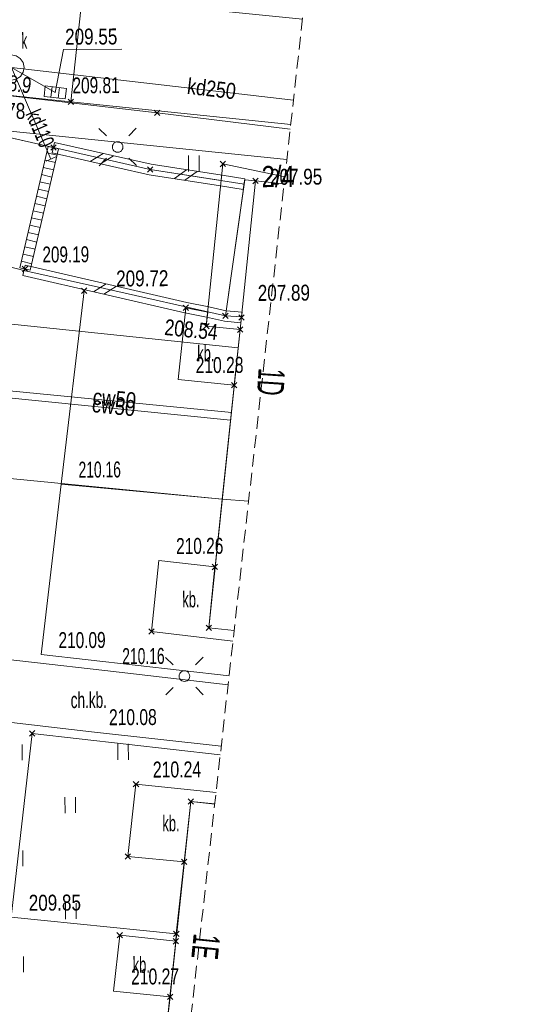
# Model space of a CAD drawing. Header units: millimetres. Extents: x 1477672 to 1731286, y -587673 to -401480.
# Tile 25 of 33: x 1656397 to 1680226, y -541930 to -495476. Entities that reach past the tile are written whole.
import ezdxf
from ezdxf.xclip import XClip

# ---------------------------------------------------------------- set-up
doc = ezdxf.new("R2010")
doc.units = ezdxf.units.MM
doc.header["$MEASUREMENT"] = 0
doc.header["$XCLIPFRAME"] = 0
doc.linetypes.add('2', pattern=[900, 600, -300])
doc.layers.add('820-G Rysunki Obrazki', color=7, linetype='Continuous')
for name, color, linetype, lineweight in [('mapa_robocza (1)_31_000 Inne (niezydentyfikowane)_Nr_pióra__1', 1, 'Continuous', 18), ('mapa_robocza (1)_31_000 Inne (niezydentyfikowane)_Nr_pióra__141', 141, 'Continuous', 18), ('mapa_robocza (1)_31_000 Inne (niezydentyfikowane)_Nr_pióra__18', 18, 'Continuous', 18), ('mapa_robocza (1)_31_000 Inne (niezydentyfikowane)_Nr_pióra__212', 212, 'Continuous', 18), ('mapa_robocza (1)_31_000 Inne (niezydentyfikowane)_Nr_pióra__34', 34, 'Continuous', 18), ('mapa_robocza (1)_31_000 Inne (niezydentyfikowane)_Nr_pióra__5', 5, 'Continuous', 18), ('mapa_robocza (1)_31_000 Inne (niezydentyfikowane)_Nr_pióra__7', 7, 'Continuous', 18), ('mapa_robocza (1)_31_Zakres_Nr_pióra__5', 5, 'Continuous', 18)]:
    doc.layers.add(name, color=color, linetype=linetype, lineweight=lineweight)
doc.styles.add('GENERATED_STYLE_3', font='arial.ttf')

# ---------------------------------------------------------------- blocks, each defined once
blk = doc.blocks.new('Rysunek_1_31', base_point=(1578976, -495102))
at = {"layer": 'mapa_robocza (1)_31_000 Inne (niezydentyfikowane)_Nr_pióra__1', "linetype": 'Continuous', "lineweight": 18, "flags": 128}
blk.add_lwpolyline([(1669148, -500640), (1662869, -499873), (1655677, -499029), (1654733, -499615), (1654518, -500577), (1652562, -514713), (1650738, -515965), (1649688, -517152), (1649551, -518119)], dxfattribs=at)
at = {"layer": 'mapa_robocza (1)_31_000 Inne (niezydentyfikowane)_Nr_pióra__141', "linetype": 'Continuous', "lineweight": 18, "flags": 128}
for points in [[(1658684, -499229), (1658940, -499482)], [(1658686, -499483), (1658938, -499228)], [(1662741, -499747), (1662997, -499999)], [(1662743, -500001), (1662995, -499745)], [(1657857, -501384), (1658112, -501636)], [(1657857, -501384), (1658112, -501636)], [(1657858, -501638), (1658111, -501382)], [(1657858, -501638), (1658111, -501382)], [(1665841, -502158), (1666097, -502410)], [(1665843, -502412), (1666095, -502156)], [(1662423, -502418), (1662678, -502670)], [(1662424, -502672), (1662677, -502416)], [(1667386, -502959), (1667642, -503211)], [(1667388, -503213), (1667640, -502957)], [(1656520, -507112), (1656775, -507364)], [(1656521, -507366), (1656774, -507110)], [(1659306, -508136), (1659561, -508388)], [(1659307, -508390), (1659560, -508134)], [(1664101, -508938), (1664356, -509190)], [(1664102, -509192), (1664355, -508936)], [(1665963, -509327), (1666218, -509580)], [(1665963, -509327), (1666218, -509580)], [(1665964, -509581), (1666217, -509326)], [(1665964, -509581), (1666217, -509326)], [(1666723, -509403), (1666979, -509655)], [(1666725, -509657), (1666977, -509401)], [(1665064, -509805), (1665320, -510059)], [(1665065, -510060), (1665319, -509804)], [(1666657, -509973), (1666912, -510226)], [(1666657, -509973), (1666912, -510226)], [(1666658, -510227), (1666911, -509972)], [(1666658, -510227), (1666911, -509972)], [(1666382, -512595), (1666637, -512847)], [(1666383, -512849), (1666636, -512593)], [(1665461, -521170), (1665717, -521423)], [(1665463, -521424), (1665715, -521169)], [(1662479, -524218), (1662734, -524470)], [(1662480, -524472), (1662733, -524216)], [(1665178, -524042), (1665433, -524294)], [(1665179, -524296), (1665432, -524040)], [(1656857, -529020), (1657112, -529273)], [(1656858, -529274), (1657111, -529019)], [(1661751, -531422), (1662006, -531674)], [(1661752, -531676), (1662005, -531420)], [(1664335, -532237), (1664591, -532489)], [(1664337, -532491), (1664589, -532236)], [(1661370, -534824), (1661626, -535077)], [(1661372, -535078), (1661624, -534823)], [(1664022, -535079), (1664277, -535331)], [(1664023, -535333), (1664276, -535077)], [(1660982, -538536), (1661237, -538789)], [(1660983, -538790), (1661236, -538535)], [(1663624, -538831), (1663879, -539084)], [(1663625, -539085), (1663878, -538830)], [(1663652, -538481), (1663907, -538734)], [(1663653, -538735), (1663906, -538480)], [(1663359, -541453), (1663614, -541705)], [(1663360, -541707), (1663613, -541451)]]:
    blk.add_lwpolyline(points, dxfattribs=at)
at = {"layer": 'mapa_robocza (1)_31_000 Inne (niezydentyfikowane)_Nr_pióra__18', "linetype": 'Continuous', "lineweight": 18, "flags": 128}
for points in [[(1668859, -503219), (1667514, -503085), (1666784, -510099), (1665306, -524168), (1666504, -524297)], [(1665590, -532477), (1664463, -532363), (1662575, -549934), (1663588, -550390)]]:
    blk.add_lwpolyline(points, dxfattribs=at)
at = {"layer": 'mapa_robocza (1)_31_000 Inne (niezydentyfikowane)_Nr_pióra__212', "linetype": 'Continuous', "lineweight": 18, "flags": 128}
for points in [[(1646906, -505264), (1646887, -505454), (1646792, -506205), (1646581, -507886), (1646495, -508567), (1646438, -509077), (1646125, -512039), (1655242, -513246), (1666329, -514372)], [(1647139, -505723), (1647100, -505903), (1647014, -506654), (1646821, -507925), (1646715, -508595), (1646679, -509186), (1646404, -511787), (1655251, -512926), (1666377, -514002)]]:
    blk.add_lwpolyline(points, dxfattribs=at)
at = {"layer": 'mapa_robocza (1)_31_000 Inne (niezydentyfikowane)_Nr_pióra__34', "linetype": 'Continuous', "lineweight": 18, "flags": 128}
for points in [[(1658070, -498910), (1658458, -496879), (1661218, -496863)], [(1669300, -499274), (1656003, -497732)], [(1656003, -497732), (1657868, -502051)], [(1656003, -497732), (1658070, -498910)], [(1657924, -498641), (1657867, -499138)], [(1658272, -498681), (1658215, -499178)], [(1656404, -507181), (1657741, -501454)], [(1656891, -507295), (1658228, -501567)], [(1657741, -501454), (1658228, -501567)], [(1657590, -502101), (1658077, -502216)], [(1657590, -502101), (1658077, -502216)], [(1657669, -501761), (1658157, -501874)], [(1657669, -501761), (1658157, -501874)], [(1657510, -502443), (1657998, -502556)], [(1657510, -502443), (1657998, -502556)], [(1657431, -502783), (1657918, -502898)], [(1657431, -502783), (1657918, -502898)], [(1657272, -503465), (1657759, -503579)], [(1657272, -503465), (1657759, -503579)], [(1657351, -503124), (1657838, -503238)], [(1657351, -503124), (1657838, -503238)], [(1657192, -503806), (1657679, -503920)], [(1657192, -503806), (1657679, -503920)], [(1657033, -504488), (1657519, -504601)], [(1657033, -504488), (1657519, -504601)], [(1657113, -504147), (1657599, -504260)], [(1657113, -504147), (1657599, -504260)], [(1656954, -504828), (1657440, -504942)], [(1656954, -504828), (1657440, -504942)], [(1656874, -505170), (1657360, -505283)], [(1656874, -505170), (1657360, -505283)], [(1656715, -505851), (1657201, -505965)], [(1656715, -505851), (1657201, -505965)], [(1656795, -505510), (1657281, -505624)], [(1656795, -505510), (1657281, -505624)], [(1656635, -506192), (1657122, -506305)], [(1656635, -506192), (1657122, -506305)], [(1656556, -506533), (1657042, -506647)], [(1656556, -506533), (1657042, -506647)], [(1656404, -507181), (1656891, -507295)], [(1656476, -506874), (1656963, -506987)], [(1656476, -506874), (1656963, -506987)]]:
    blk.add_lwpolyline(points, dxfattribs=at)
for points in [[(1656006, -498332), (1655776, -498287), (1655581, -498158), (1655450, -497965), (1655403, -497735), (1655447, -497505), (1655576, -497310), (1655769, -497179), (1655999, -497132), (1656229, -497176), (1656424, -497305), (1656555, -497498), (1656603, -497728), (1656558, -497958), (1656429, -498153), (1656236, -498284)], [(1657602, -498603), (1658595, -498719), (1658537, -499216), (1657544, -499101)]]:
    blk.add_lwpolyline(points, close=True, dxfattribs=at)
at = {"layer": 'mapa_robocza (1)_31_000 Inne (niezydentyfikowane)_Nr_pióra__5', "linetype": 'Continuous', "lineweight": 18, "flags": 128}
blk.add_lwpolyline([(1666699, -510950), (1639472, -508107), (1639262, -508079)], dxfattribs=at)
at = {"layer": 'mapa_robocza (1)_31_000 Inne (niezydentyfikowane)_Nr_pióra__7', "linetype": 'Continuous', "lineweight": 18, "flags": 128}
for points in [[(1659343, -494402), (1658812, -499355), (1654019, -498843), (1651367, -498408), (1648243, -497726), (1648010, -497709), (1647784, -497760), (1647582, -497875), (1647423, -498045), (1647322, -498255), (1647286, -498484), (1647319, -498714), (1647418, -498924), (1647575, -499096), (1647775, -499214), (1648001, -499268), (1649944, -499687), (1649147, -505361), (1645661, -504372), (1640591, -504401), (1643001, -483587)], [(1669172, -500414), (1658812, -499355), (1659343, -494402), (1669728, -495444)], [(1669172, -500414), (1658812, -499355), (1654019, -498843), (1651367, -498408), (1648243, -497726), (1648010, -497709), (1647784, -497760), (1647582, -497875), (1647423, -498045), (1647322, -498255), (1647286, -498484), (1647319, -498714), (1647418, -498924), (1647575, -499096), (1647775, -499214), (1648001, -499268), (1649944, -499687)], [(1668896, -502892), (1665969, -502284), (1665894, -503064), (1662551, -502544), (1657985, -501510), (1653478, -500488), (1668987, -502077)], [(1660125, -500604), (1660481, -500956)], [(1661893, -500594), (1661541, -500950)], [(1657929, -501755), (1658040, -501266)], [(1667014, -502991), (1665933, -502817), (1662597, -502299), (1658040, -501266)], [(1657638, -502151), (1658097, -501951)], [(1666935, -503485), (1665854, -503312), (1662504, -502789), (1657929, -501755)], [(1660323, -501783), (1659724, -502160)], [(1660323, -501783), (1659724, -502160)], [(1660136, -502372), (1660488, -502016)], [(1660811, -501894), (1660212, -502271)], [(1660811, -501894), (1660212, -502271)], [(1661904, -502362), (1661548, -502010)], [(1664350, -501886), (1664354, -502636)], [(1664854, -502633), (1664850, -501883)], [(1664261, -502557), (1663690, -502974)], [(1664261, -502557), (1663690, -502974)], [(1668896, -502892), (1665969, -502284), (1665192, -509932), (1666784, -510099), (1667514, -503085)], [(1668859, -503219), (1667514, -503085), (1667003, -503028), (1666091, -509453), (1666851, -509489), (1666784, -510099), (1665941, -518094), (1654314, -516972), (1653548, -524596), (1648475, -524066), (1645072, -556376), (1657429, -557674), (1658083, -551400), (1662466, -551865), (1662575, -549934), (1663588, -550390)], [(1664754, -502634), (1664184, -503051)], [(1664754, -502634), (1664184, -503051)], [(1668859, -503219), (1667514, -503085), (1666784, -510099), (1665941, -518094), (1667185, -518196)], [(1666935, -503485), (1667014, -502991)], [(1667514, -503085), (1668859, -503219)], [(1641919, -571404), (1646212, -568609), (1643141, -561427), (1641914, -558564), (1644464, -558509), (1647111, -535524), (1648016, -527688), (1648329, -524796), (1649119, -517892), (1649483, -515060), (1649893, -515117), (1650045, -513676), (1649634, -513539), (1650414, -506614), (1650659, -505813), (1652610, -506266), (1651205, -518975), (1650773, -521992), (1650441, -525044), (1660417, -526187), (1666218, -526854)], [(1656542, -507552), (1656654, -507065)], [(1666876, -509280), (1666130, -509206), (1665311, -509024), (1664281, -508820), (1656654, -507065)], [(1666827, -509778), (1666051, -509701), (1665208, -509513), (1664176, -509309), (1656542, -507552)], [(1660469, -507943), (1659870, -508317)], [(1660469, -507943), (1659870, -508317)], [(1660956, -508055), (1660358, -508430)], [(1660956, -508055), (1660358, -508430)], [(1658356, -517388), (1659434, -508262)], [(1666827, -509778), (1666876, -509280)], [(1666266, -526432), (1657403, -525434), (1658356, -517388)], [(1658356, -517388), (1665941, -518094)], [(1667185, -518196), (1665941, -518094), (1665306, -524168), (1666504, -524297)], [(1666447, -524803), (1662607, -524344), (1662947, -520992)], [(1662947, -520992), (1665589, -521297), (1665306, -524168), (1666504, -524297)], [(1663270, -525566), (1663626, -525918)], [(1665038, -525556), (1664686, -525912)], [(1663280, -527334), (1663632, -526978)], [(1665048, -527324), (1664692, -526972)], [(1665895, -529749), (1659784, -529070), (1650077, -527946), (1646040, -562920)], [(1631701, -586402), (1631214, -584426), (1631152, -584187), (1637482, -584180), (1639639, -583628), (1641392, -582298), (1643285, -579427), (1643812, -577183), (1643556, -574475), (1645500, -576774), (1647431, -578713), (1647922, -571950), (1647608, -571331), (1648310, -568247), (1646040, -562920), (1650077, -527946), (1659784, -529070), (1665895, -529749)], [(1665849, -530158), (1656984, -529146), (1655995, -537822)], [(1656520, -530418), (1656515, -529668)], [(1661015, -529642), (1661020, -530392)], [(1661520, -530389), (1661515, -529639)], [(1665651, -531931), (1661878, -531548), (1661498, -534950), (1664150, -535205), (1663779, -538607), (1663751, -538957), (1661110, -538663), (1660825, -541304), (1663486, -541579), (1663067, -545182), (1662869, -547283), (1660238, -546998), (1659971, -549330), (1663531, -550902)], [(1665589, -532487), (1664463, -532363), (1664150, -535205), (1661498, -534950), (1661878, -531548)], [(1661878, -531548), (1665651, -531931)], [(1658530, -532157), (1658534, -532907)], [(1659034, -532904), (1659030, -532154)], [(1665590, -532477), (1664463, -532363), (1662869, -547283), (1663924, -547390)], [(1656549, -535418), (1656544, -534668)], [(1658559, -537156), (1658563, -537906)], [(1659063, -537904), (1659059, -537154)], [(1655995, -537822), (1663779, -538607)], [(1656578, -540418), (1656573, -539668)]]:
    blk.add_lwpolyline(points, dxfattribs=at)
for points in [[(1662551, -502544), (1657985, -501510), (1649944, -499687), (1649147, -505361), (1656598, -507308), (1660393, -508166), (1666091, -509453), (1666974, -503236)], [(1661013, -501233), (1661078, -501241), (1661138, -501265), (1661190, -501305), (1661231, -501356), (1661255, -501416), (1661264, -501481), (1661256, -501546), (1661232, -501606), (1661192, -501659), (1661141, -501699), (1661081, -501723), (1661016, -501733), (1660951, -501724), (1660891, -501700), (1660838, -501661), (1660798, -501609), (1660774, -501549), (1660764, -501484), (1660773, -501419), (1660797, -501359), (1660836, -501307), (1660888, -501266), (1660948, -501242)], [(1664228, -509064), (1665260, -509268), (1665192, -509932), (1666784, -510099), (1666510, -512721), (1663868, -512456)], [(1664157, -526195), (1664223, -526204), (1664283, -526227), (1664335, -526267), (1664375, -526319), (1664400, -526379), (1664409, -526443), (1664400, -526509), (1664377, -526569), (1664337, -526621), (1664285, -526661), (1664225, -526686), (1664160, -526695), (1664095, -526686), (1664035, -526663), (1663983, -526623), (1663943, -526571), (1663918, -526511), (1663909, -526446), (1663918, -526381), (1663941, -526321), (1663981, -526269), (1664033, -526229), (1664093, -526204)], [(1663751, -538957), (1663486, -541579), (1660825, -541304), (1661110, -538663)]]:
    blk.add_lwpolyline(points, close=True, dxfattribs=at)
at = {"layer": 'mapa_robocza (1)_31_Zakres_Nr_pióra__5', "linetype": '2', "lineweight": 18, "flags": 128}
blk.add_lwpolyline([(1680226, -401480), (1659423, -587673)], dxfattribs=at)
at = {"layer": 'mapa_robocza (1)_31_000 Inne (niezydentyfikowane)_Nr_pióra__1', "linetype": 'Continuous', "lineweight": 18, "insert": (1654963, -498727), "char_height": 750, "attachment_point": 7, "rotation": 352.8724, "style": 'GENERATED_STYLE_3'}
blk.add_mtext('\\A1;{\\W0.741;208.9}', dxfattribs=at)
at = {"layer": 'mapa_robocza (1)_31_000 Inne (niezydentyfikowane)_Nr_pióra__212', "linetype": 'Continuous', "lineweight": 18, "char_height": 750, "attachment_point": 4, "style": 'GENERATED_STYLE_3'}
for insert, rotation in [((1659848, -513262), 354.4784), ((1659813, -513618), 354.1814)]:
    blk.add_mtext('\\A1;{\\W0.834;cw50}', dxfattribs=dict(at, insert=insert, rotation=rotation))
at = {"layer": 'mapa_robocza (1)_31_000 Inne (niezydentyfikowane)_Nr_pióra__34', "linetype": 'Continuous', "lineweight": 18, "char_height": 750, "style": 'GENERATED_STYLE_3'}
for s, insert, attachment_point, rotation in [('\\A1;{\\W0.768;209.55}', (1658539, -496665), 7, 0.3314), ('\\A1;{\\W0.804;kd250}', (1664301, -498602), 4, 353.3824), ('\\A1;{\\W0.63;kd110}', (1656997, -499777), 4, 293.3544)]:
    blk.add_mtext(s, dxfattribs=dict(at, insert=insert, attachment_point=attachment_point, rotation=rotation))
at = {"layer": 'mapa_robocza (1)_31_000 Inne (niezydentyfikowane)_Nr_pióra__5', "linetype": 'Continuous', "lineweight": 18, "insert": (1663194, -510358), "char_height": 750, "attachment_point": 7, "rotation": 354.2694, "style": 'GENERATED_STYLE_3'}
blk.add_mtext('\\A1;{\\W0.783;208.54}', dxfattribs=at)
at = {"layer": 'mapa_robocza (1)_31_000 Inne (niezydentyfikowane)_Nr_pióra__7', "linetype": 'Continuous', "lineweight": 18, "style": 'GENERATED_STYLE_3'}
for s, insert, char_height, attachment_point, rotation in [('\\A1;{\\W0.52;k}', (1656480, -496845), 750, 7, 0.3314), ('\\A1;{\\W0.695;209.81}', (1658884, -498963), 750, 7, 0.3314), ('\\A1;{\\W0.768;209.78}', (1654199, -500180), 750, 7, 0.3314), ('\\A1;{\\W0.804;2/4}', (1667798, -502886), 1000, 4, 0.3314), ('\\A1;{\\W0.768;207.95}', (1668197, -503279), 750, 7, 0.3314), ('\\A1;{\\W0.688;209.19}', (1657470, -506942), 750, 7, 0.3314), ('\\A1;{\\W0.768;209.72}', (1660945, -508072), 750, 7, 0.3314), ('\\A1;{\\W0.768;207.89}', (1667619, -508753), 750, 7, 0.3314), ('\\A1;{\\W0.581;kb.}', (1664766, -511609), 750, 7, 0.3314), ('\\A1;{\\W0.703;210.28}', (1664692, -512160), 750, 7, 0.3314), ('\\A1;{\\W0.569;1D}', (1668285, -511938), 1250, 4, 266.2414), ('\\A1;{\\W0.623;210.16}', (1659171, -517092), 750, 7, 0.3314), ('\\A1;{\\W0.695;210.26}', (1663770, -520695), 750, 7, 0.3314), ('\\A1;{\\W0.581;kb.}', (1664063, -523213), 750, 7, 0.3314), ('\\A1;{\\W0.694;210.09}', (1658226, -525138), 750, 7, 0.3314), ('\\A1;{\\W0.623;210.16}', (1661232, -525890), 750, 7, 0.3314), ('\\A1;{\\W0.611;ch.kb.}', (1658803, -527964), 750, 7, 0.3314), ('\\A1;{\\W0.702;210.08}', (1660608, -528774), 750, 7, 0.3314), ('\\A1;{\\W0.711;210.24}', (1662673, -531242), 750, 7, 0.3314), ('\\A1;{\\W0.581;kb.}', (1663124, -533779), 750, 7, 0.3314), ('\\A1;{\\W0.768;209.85}', (1656825, -537526), 750, 7, 0.3314), ('\\A1;{\\W0.546;1E}', (1665225, -538632), 1250, 4, 264.1234), ('\\A1;{\\W0.581;kb.}', (1661723, -540457), 750, 7, 0.3314), ('\\A1;{\\W0.705;210.27}', (1661649, -541008), 750, 7, 0.3314)]:
    blk.add_mtext(s, dxfattribs=dict(at, insert=insert, char_height=char_height, attachment_point=attachment_point, rotation=rotation))

msp = doc.modelspace()

# ---------------------------------------------------------------- block references
at = {"layer": '820-G Rysunki Obrazki', "color": 7, "linetype": 'Continuous', "lineweight": 13}
ref = msp.add_blockref('Rysunek_1_31', (1578976, -495102), dxfattribs=at)
XClip(ref).set_block_clipping_path([(1477726.0314692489, -588724.3337801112), (1681302.6256645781, -587546.7532186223), (1680226.3292941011, -401479.8660885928), (1476649.735098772, -402657.4466500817)])

doc.saveas('drawing.dxf')
